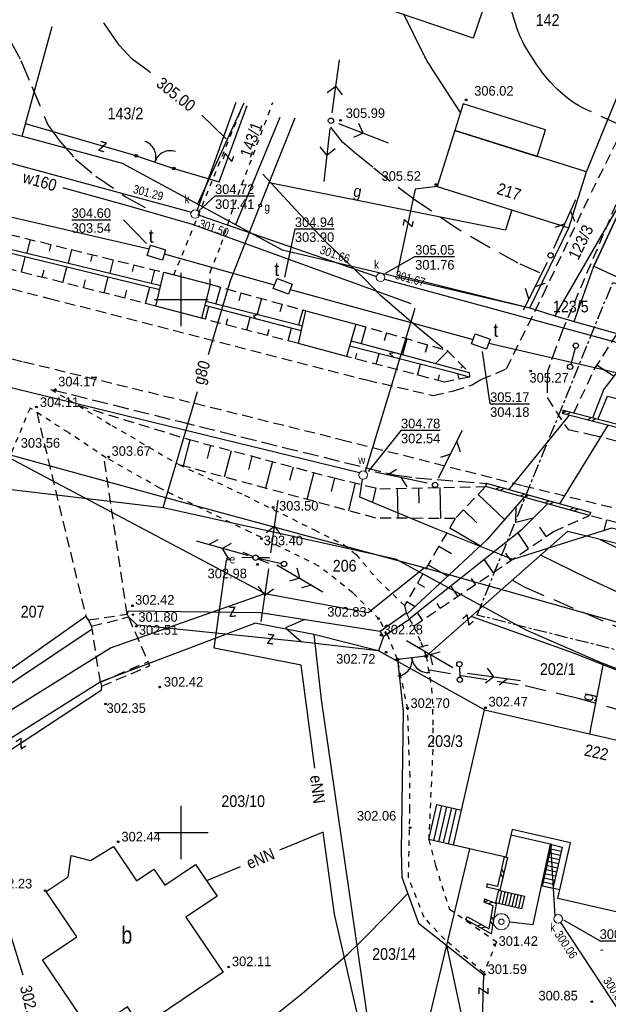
# Model space of a CAD drawing. Extents: x 4615668 to 9249187, y 5334101 to 10688993.
# Tile 103 of 120: x 4667869 to 4667924, y 5337603 to 5337695. Entities that reach past the tile are written whole.
import ezdxf
from ezdxf.enums import TextEntityAlignment as Align

# ---------------------------------------------------------------- set-up
doc = ezdxf.new("R2010")
doc.units = 0
doc.header["$MEASUREMENT"] = 0
for name, pattern in [('CENTER', [2, 1.25, -0.25, 0.25, -0.25]), ('CHODNIK', [2, 1.5, -0.5]), ('DASHDOT', [25.4, 12.7, -6.35, 0, -6.35]), ('DROGA', [1, 0.5, -0.5]), ('JEZDNIA', [1.5, 1, -0.5]), ('PRZEPUST', [1.5, 1, -0.5]), ('SKARPA1', [1.5, 1, -0.5]), ('UZYTEK', [1.5, 1, -0.5]), ('WARSTWICA', [3, 2, -1])]:
    doc.linetypes.add(name, pattern=pattern)
for name, color, linetype in [('11', 7, 'Continuous'), ('12', 7, 'Continuous'), ('13', 7, 'Continuous'), ('14', 7, 'Continuous'), ('15', 7, 'Continuous'), ('16', 7, 'Continuous'), ('17', 7, 'Continuous'), ('19', 7, 'Continuous'), ('2', 7, 'Continuous'), ('21', 7, 'Continuous'), ('22', 7, 'Continuous'), ('23', 7, 'Continuous'), ('24', 7, 'Continuous'), ('25', 7, 'Continuous'), ('26', 7, 'Continuous'), ('27', 7, 'Continuous'), ('28', 7, 'Continuous'), ('31', 7, 'Continuous'), ('32', 7, 'Continuous'), ('38', 7, 'Continuous'), ('43', 7, 'Continuous'), ('44', 7, 'Continuous'), ('45', 7, 'Continuous'), ('5', 7, 'Continuous'), ('50', 7, 'Continuous'), ('51', 7, 'Continuous'), ('52', 7, 'Continuous'), ('54', 7, 'Continuous'), ('55', 7, 'Continuous'), ('56', 7, 'Continuous'), ('58', 7, 'Continuous'), ('60', 7, 'Continuous'), ('9', 7, 'Continuous'), ('UKKPA_506', 7, 'Continuous'), ('UWWPA_907', 7, 'Continuous')]:
    doc.layers.add(name, color=color, linetype=linetype)
doc.styles.add('txt', font='TXT', dxfattribs={"height": 0.2})

# ---------------------------------------------------------------- blocks, each defined once
blk = doc.blocks.new('KL')
at = {"layer": 'UKKPA_506', "color": 7, "linetype": 'Continuous', "lineweight": 13}
blk.add_circle((0, 0), 0.4, dxfattribs=at)
blk = doc.blocks.new('MSZ')
at = {"layer": '22', "color": 7, "linetype": 'Continuous'}
blk.add_circle((0, 0), 0.25, dxfattribs=at)
blk = doc.blocks.new('SL')
at = {"layer": '22', "color": 1, "linetype": 'Continuous'}
for p, q in [((-1.272, 0.256), (-0.245, 0.05)), ((1.281, 0.256), (0.245, 0.048)), ((-0.246, -0.05), (-1.272, -0.255)), ((0.245, -0.048), (1.281, -0.256))]:
    blk.add_line(p, q, dxfattribs=at)
blk.add_circle((0, 0), 0.25, dxfattribs=at)
blk = doc.blocks.new('SEN')
at = {"layer": '22', "color": 1, "linetype": 'Continuous'}
for p, q in [((0.75, 0), (5.75, 0)), ((3.25, 0), (2.543, 0.707)), ((3.25, 0), (2.543, -0.707))]:
    blk.add_line(p, q, dxfattribs=at)
blk = doc.blocks.new('PLT')
at = {"layer": '24', "color": 40, "linetype": 'Continuous'}
for p, q in [((0.75, 0), (5.75, 0)), ((3.25, 0), (2.543, 0.707)), ((4.543, 0), (3.836, -0.707))]:
    blk.add_line(p, q, dxfattribs=at)
blk = doc.blocks.new('SLU')
at = {"layer": '22', "color": 1, "linetype": 'Continuous'}
blk.add_circle((0, 0), 0.25, dxfattribs=at)
blk = doc.blocks.new('Z')
at = {"layer": '60', "color": 11, "linetype": 'Continuous', "style": 'txt', "width": 0.88}
blk.add_text('z', height=1.25, rotation=0.00006, dxfattribs=at).set_placement((-0.01, 0.187), align=Align.MIDDLE)
blk = doc.blocks.new('A')
at = {"layer": '26', "color": 165, "linetype": 'Continuous'}
blk.add_circle((0, 0), 0.125, dxfattribs=at)
blk = doc.blocks.new('SB')
at = {"layer": 'UWWPA_907', "color": 7, "linetype": 'Continuous', "lineweight": 13}
for radius in [0.75, 0.25]:
    blk.add_circle((0, 0), radius, dxfattribs=at)
blk = doc.blocks.new('BR')
at = {"layer": '38', "color": 97, "linetype": 'Continuous'}
for centre, start, end in [((-1.499, 0.053), 357.959, 90.56156), ((1.495, 0.058), 89.62231, 182.22487)]:
    blk.add_arc(centre, 1.5, start, end, dxfattribs=at)
blk = doc.blocks.new('WYS')
at = {"layer": '52', "color": 67, "linetype": 'Continuous'}
blk.add_circle((0, 0), 0.08, dxfattribs=at)
blk = doc.blocks.new('WLD')
at = {"layer": '24', "color": 125, "linetype": 'Continuous'}
blk.add_lwpolyline([(0.75, -0.5), (-0.75, -0.5), (-0.75, 0.5), (0.75, 0.5)], close=True, dxfattribs=at)

msp = doc.modelspace()

# ---------------------------------------------------------------- linework, layer by layer
at = {"layer": '11', "color": 2, "linetype": 'Continuous'}
for points in [[(4667902.856, 5337696.695), (4667906.351, 5337706.987), (4667915.202, 5337703.982), (4667911.707, 5337693.69)], [(4667909.97, 5337685.022), (4667917.691, 5337682.597), (4667918.478, 5337685.105), (4667910.757, 5337687.53)], [(4667877.992, 5337617.896), (4667880.162, 5337614.679), (4667881.776, 5337615.769), (4667882.804, 5337614.245), (4667885.697, 5337616.197), (4667887.708, 5337613.217), (4667884.788, 5337611.247), (4667888.262, 5337606.098), (4667880.587, 5337600.921), (4667879.296, 5337602.836), (4667875.891, 5337600.539), (4667871.359, 5337607.256), (4667874.561, 5337609.416), (4667871.701, 5337613.655), (4667873.759, 5337615.043), (4667874.042, 5337617.045), (4667875.846, 5337616.576)]]:
    msp.add_lwpolyline(points, close=True, dxfattribs=at)
at = {"layer": '13', "color": 7, "linetype": 'Continuous'}
for points in [[(4667908.326, 5337679.787), (4667920.662, 5337675.913), (4667922.306, 5337681.148), (4667909.97, 5337685.022)], [(4667927.814, 5337670.087), (4667931.891, 5337678.848), (4667927.093, 5337681.081), (4667923.016, 5337672.32)], [(4667912.764, 5337630.709), (4667937.224, 5337625.114), (4667935.1, 5337615.827), (4667929.867, 5337617.024), (4667928.487, 5337610.989), (4667919.62, 5337613.017), (4667920.815, 5337618.243), (4667915.357, 5337619.491), (4667914.76, 5337616.88), (4667909.857, 5337618.001)]]:
    msp.add_lwpolyline(points, close=True, dxfattribs=at)
at = {"layer": '15', "color": 62, "linetype": 'Continuous'}
for p, q in [((4667908, 5337618.426), (4667908.754, 5337621.723)), ((4667908.464, 5337618.32), (4667909.218, 5337621.617)), ((4667908.929, 5337618.213), (4667909.683, 5337621.51)), ((4667909.393, 5337618.107), (4667910.147, 5337621.404)), ((4667918.804, 5337616.893), (4667919.769, 5337616.673)), ((4667918.893, 5337617.281), (4667919.857, 5337617.061)), ((4667918.981, 5337617.669), (4667919.946, 5337617.449)), ((4667918.626, 5337616.117), (4667919.591, 5337615.897)), ((4667918.715, 5337616.505), (4667919.68, 5337616.285)), ((4667918.36, 5337614.954), (4667919.325, 5337614.733)), ((4667918.449, 5337615.342), (4667919.414, 5337615.121)), ((4667918.538, 5337615.73), (4667919.502, 5337615.509)), ((4667918.272, 5337614.566), (4667919.236, 5337614.345)), ((4667914.362, 5337613.728), (4667914.09, 5337612.539)), ((4667914.669, 5337613.658), (4667914.397, 5337612.469)), ((4667914.975, 5337613.587), (4667914.704, 5337612.398)), ((4667915.282, 5337613.517), (4667915.01, 5337612.328)), ((4667915.589, 5337613.447), (4667915.317, 5337612.258)), ((4667915.895, 5337613.377), (4667915.624, 5337612.188)), ((4667916.202, 5337613.307), (4667915.93, 5337612.118))]:
    msp.add_line(p, q, dxfattribs=at)
for points in [[(4667909.857, 5337618.001), (4667907.536, 5337618.532), (4667908.29, 5337621.829), (4667910.611, 5337621.298)], [(4667919.07, 5337618.057), (4667920.035, 5337617.836), (4667919.148, 5337613.957), (4667918.183, 5337614.178)], [(4667914.056, 5337613.798), (4667916.509, 5337613.237), (4667916.237, 5337612.048), (4667913.784, 5337612.609)]]:
    msp.add_lwpolyline(points, dxfattribs=at)
at = {"layer": '16', "color": 7, "linetype": 'Continuous'}
for p, q in [((4667915.052, 5337651.334), (4667920.709, 5337658.322)), ((4667924.309, 5337657.385), (4667919.778, 5337650.023)), ((4667914.056, 5337613.798), (4667913.784, 5337612.609))]:
    msp.add_line(p, q, dxfattribs=at)
at = {"layer": '16', "color": 7, "linetype": 'JEZDNIA'}
for points in [[(4667952.353, 5337741.717), (4667950.885, 5337738.489), (4667941.333, 5337717.272), (4667934.686, 5337703.216), (4667930.496, 5337694.843), (4667925.861, 5337685.472), (4667922.544, 5337678.771)], [(4667682.933, 5337716.443), (4667690.202, 5337714.52), (4667699.987, 5337712.037), (4667708.691, 5337709.797), (4667717.401, 5337707.6), (4667727.501, 5337704.895), (4667738.542, 5337702.031), (4667752.237, 5337698.492), (4667761.132, 5337696.228), (4667784.846, 5337690.188), (4667804.536, 5337685.513), (4667817.664, 5337682.414), (4667834.902, 5337678.358), (4667855.374, 5337673.479), (4667871.977, 5337669.287), (4667901.7, 5337661.636), (4667907.946, 5337660.185), (4667909.889, 5337660.611), (4667911.616, 5337661.184), (4667912.428, 5337661.667), (4667914.817, 5337662.681), (4667918.24, 5337669.615), (4667922.544, 5337678.771)], [(4668079.341, 5337606.514), (4668064.289, 5337611.917), (4668043.537, 5337619.106), (4668033.707, 5337622.279), (4668018.374, 5337626.336), (4668006.729, 5337629.434), (4667994.041, 5337632.725), (4667973.88, 5337637.734), (4667943.611, 5337645.015), (4667916.315, 5337651.715), (4667899.774, 5337655.907), (4667888.041, 5337658.824), (4667869.458, 5337663.346), (4667845.747, 5337669.192), (4667828.156, 5337673.571), (4667804.001, 5337679.574), (4667776.181, 5337686.217), (4667750.737, 5337692.849), (4667721.557, 5337700.378), (4667709.817, 5337703.319)], [(4667925.056, 5337678.058), (4667920.041, 5337666.213), (4667919.371, 5337664.461), (4667918.673, 5337662.414), (4667918.619, 5337661.427), (4667918.629, 5337659.983), (4667919.426, 5337658.718), (4667920.583, 5337656.99), (4667922.69, 5337656.534), (4667939.106, 5337652.393), (4667967.777, 5337645.371), (4667981.666, 5337641.893), (4668004.305, 5337636.292), (4668022.245, 5337631.853), (4668035.101, 5337628.793), (4668046.486, 5337624.885), (4668062.411, 5337619.415), (4668081.596, 5337612.115)], [(4668009.493, 5337622.848), (4668007.937, 5337627.156), (4667986.824, 5337632.576), (4667951.325, 5337641.376), (4667922.604, 5337648.927)]]:
    msp.add_lwpolyline(points, dxfattribs=at)
at = {"layer": '16', "color": 7, "linetype": 'CHODNIK'}
msp.add_lwpolyline([(4667872.136, 5337660.755), (4667884.11, 5337657.756), (4667904.473, 5337652.702), (4667906.316, 5337652.465), (4667912.936, 5337651.921)], dxfattribs=at)
at = {"layer": '16', "color": 7, "linetype": 'Continuous'}
for points in [[(4667876.88, 5337632.916), (4667876.857, 5337632.526), (4667859.256, 5337620.959), (4667852.154, 5337615.946)], [(4667919.801, 5337613.808), (4667918.183, 5337614.178), (4667919.07, 5337618.057), (4667915.23, 5337618.935)]]:
    msp.add_lwpolyline(points, dxfattribs=at)
at = {"layer": '17', "color": 97, "linetype": 'DROGA'}
msp.add_line((4667883.665, 5337671.488), (4667890.092, 5337687.296), dxfattribs=at)
for points in [[(4667887.05, 5337670.608), (4667887.054, 5337671.749), (4667888.084, 5337674.331), (4667889.333, 5337678.08), (4667892.924, 5337687.642)], [(4667872.136, 5337660.755), (4667877.857, 5337657.362), (4667884.124, 5337653.695)], [(4667870.181, 5337658.998), (4667866.336, 5337649.789), (4667861.937, 5337639.495), (4667857.268, 5337630.555), (4667851.215, 5337623.976), (4667845.216, 5337623.431), (4667843.686, 5337623.995), (4667842.797, 5337619.067), (4667842.266, 5337619.028)], [(4667905.72, 5337639.179), (4667906.129, 5337638.539), (4667906.782, 5337637.056), (4667907.304, 5337635.735), (4667907.793, 5337632.716), (4667907.897, 5337630.777), (4667907.908, 5337629.004), (4667907.914, 5337626.986), (4667907.536, 5337618.532), (4667908.167, 5337616.102), (4667909.444, 5337612.052), (4667913.872, 5337608.946), (4667912.706, 5337606.04), (4667909.046, 5337609.152), (4667907.115, 5337611.22), (4667905.629, 5337614.955), (4667905.728, 5337618.986), (4667905.764, 5337621.343), (4667905.78, 5337624.458), (4667905.654, 5337627.688), (4667905.57, 5337630.745), (4667904.601, 5337635.426), (4667903.727, 5337637.612), (4667902.902, 5337639.187), (4667900.418, 5337641.678), (4667897.231, 5337644.187), (4667890.8, 5337647.366), (4667882.351, 5337651.488), (4667877.3, 5337654.341), (4667873.782, 5337656.693), (4667870.181, 5337658.998)], [(4667884.124, 5337653.695), (4667890.284, 5337650.822), (4667896.829, 5337647.569), (4667899.551, 5337646.203), (4667900.721, 5337645.269), (4667902.755, 5337642.893), (4667905.265, 5337640.472)]]:
    msp.add_lwpolyline(points, dxfattribs=at)
at = {"layer": '19', "color": 172, "linetype": 'Continuous'}
for p, q in [((4667920.118, 5337658.786), (4667920.042, 5337658.496)), ((4667926.582, 5337656.793), (4667920.042, 5337658.496)), ((4667920.441, 5337658.702), (4667920.075, 5337658.487)), ((4667926.658, 5337657.083), (4667920.118, 5337658.786)), ((4667920.851, 5337658.595), (4667920.486, 5337658.38)), ((4667922.763, 5337658.097), (4667922.398, 5337657.883)), ((4667923.174, 5337657.99), (4667922.808, 5337657.776)), ((4667912.936, 5337651.921), (4667912.856, 5337651.631)), ((4667922.684, 5337649.217), (4667912.936, 5337651.921)), ((4667922.604, 5337648.927), (4667912.856, 5337651.631)), ((4667914.181, 5337651.575), (4667913.812, 5337651.366)), ((4667914.59, 5337651.462), (4667914.22, 5337651.253)), ((4667916.494, 5337650.934), (4667916.124, 5337650.725)), ((4667916.902, 5337650.82), (4667916.533, 5337650.611)), ((4667918.806, 5337650.292), (4667918.437, 5337650.083)), ((4667919.215, 5337650.179), (4667918.846, 5337649.97)), ((4667921.119, 5337649.651), (4667920.75, 5337649.442)), ((4667921.528, 5337649.537), (4667921.158, 5337649.328)), ((4667922.684, 5337649.217), (4667922.604, 5337648.927)), ((4667914.614, 5337616.913), (4667914.906, 5337616.847)), ((4667914.252, 5337615.33), (4667914.477, 5337614.971)), ((4667914.346, 5337615.744), (4667914.572, 5337615.384)), ((4667913.005, 5337614.36), (4667912.939, 5337614.068)), ((4667912.798, 5337612.953), (4667912.686, 5337612.675)), ((4667913.118, 5337612.824), (4667912.728, 5337612.658)), ((4667913.512, 5337612.665), (4667913.121, 5337612.499)), ((4667911.023, 5337611.036), (4667911.169, 5337611.298)), ((4667913.633, 5337610.967), (4667913.386, 5337611.312)), ((4667912.072, 5337610.453), (4667912.48, 5337610.57)), ((4667912.443, 5337610.247), (4667912.851, 5337610.364)), ((4667913.563, 5337610.548), (4667913.316, 5337610.893))]:
    msp.add_line(p, q, dxfattribs=at)
at = {"layer": '19', "color": 172, "linetype": 'PRZEPUST'}
for p, q in [((4667875.629, 5337639.127), (4667879.271, 5337639.669)), ((4667875.94, 5337638.539), (4667879.396, 5337639.408)), ((4667876.774, 5337633.288), (4667881.222, 5337635.213)), ((4667876.88, 5337632.916), (4667881.387, 5337634.834))]:
    msp.add_line(p, q, dxfattribs=at)
at = {"layer": '19', "color": 7, "linetype": 'Continuous'}
for p, q in [((4667875.629, 5337639.127), (4667875.94, 5337638.539)), ((4667879.271, 5337639.669), (4667879.396, 5337639.408)), ((4667881.222, 5337635.213), (4667881.387, 5337634.834)), ((4667876.774, 5337633.288), (4667876.88, 5337632.916))]:
    msp.add_line(p, q, dxfattribs=at)
at = {"layer": '19', "color": 172, "linetype": 'Continuous'}
for points in [[(4667914.906, 5337616.847), (4667914.205, 5337613.778), (4667912.939, 5337614.068)], [(4667914.614, 5337616.913), (4667913.979, 5337614.138), (4667913.005, 5337614.36)], [(4667911.023, 5337611.036), (4667913.422, 5337609.704), (4667913.891, 5337612.512), (4667912.798, 5337612.953)], [(4667911.169, 5337611.298), (4667913.196, 5337610.172), (4667913.555, 5337612.324), (4667912.686, 5337612.675)]]:
    msp.add_lwpolyline(points, dxfattribs=at)
for p in [(4667920.118, 5337658.786), (4667912.936, 5337651.921), (4667922.684, 5337649.217), (4667914.614, 5337616.913), (4667913.005, 5337614.36), (4667912.798, 5337612.953), (4667911.023, 5337611.036)]:
    msp.add_point(p, dxfattribs=at)
at = {"layer": '2', "color": 7, "linetype": 'Continuous'}
for p, q in [((4667922.306, 5337681.148), (4667927.709, 5337694.407)), ((4667890.206, 5337687.589), (4667885.882, 5337678.121)), ((4667893.591, 5337686.237), (4667889.431, 5337676.196)), ((4667927.093, 5337681.081), (4667919.359, 5337667.657)), ((4667896.774, 5337637.759), (4667891.231, 5337638.841)), ((4667910.782, 5337601.31), (4667909.225, 5337608.608))]:
    msp.add_line(p, q, dxfattribs=at)
for points in [[(4667849.319, 5337689.786), (4667852.349, 5337688.827), (4667869.456, 5337684.487), (4667869.747, 5337685.661), (4667872.26, 5337694.772)], [(4667869.456, 5337684.487), (4667878.801, 5337681.961), (4667893.794, 5337673.83)], [(4667893.794, 5337673.83), (4667917.011, 5337668.387), (4667919.359, 5337667.657), (4667921.16, 5337667.129), (4667923.016, 5337672.32), (4667927.093, 5337681.081)], [(4667921.16, 5337667.129), (4667927.921, 5337665.22), (4667932.664, 5337675.826)], [(4667857.175, 5337623.707), (4667877.73, 5337636.528), (4667892.193, 5337641.607), (4667867.057, 5337654.932)], [(4667892.193, 5337641.607), (4667901.865, 5337639.813), (4667907.093, 5337644.027), (4667882.222, 5337650.758), (4667867.057, 5337654.932)], [(4667986.069, 5337622.424), (4667957.041, 5337628.632), (4667938.526, 5337635.15), (4667907.093, 5337644.027)], [(4667864.596, 5337625.697), (4667876.735, 5337633.323), (4667891.231, 5337638.841)], [(4667890.76, 5337585.239), (4667890.365, 5337593.934), (4667906.345, 5337596.581), (4667911.39, 5337617.651), (4667909.857, 5337618.001), (4667912.764, 5337630.709), (4667902.842, 5337636.224), (4667896.774, 5337637.759)], [(4667896.774, 5337637.759), (4667897.456, 5337631.655), (4667905.355, 5337577.097)]]:
    msp.add_lwpolyline(points, dxfattribs=at)
at = {"layer": '21', "color": 1, "linetype": 'Continuous'}
msp.add_line((4667889.871, 5337615.99), (4667886.723, 5337614.676), dxfattribs=at)
for points in [[(4667896.855, 5337625.228), (4667895.595, 5337634.884), (4667887.43, 5337636.479), (4667888.596, 5337644.747)], [(4667896.324, 5337576.91), (4667906.93, 5337578.961), (4667906.961, 5337581.262), (4667903.843, 5337589.012), (4667898.708, 5337611.551), (4667897.638, 5337619.231), (4667893.562, 5337617.53)]]:
    msp.add_lwpolyline(points, dxfattribs=at)
at = {"layer": '22', "color": 7, "linetype": 'DASHDOT'}
for p, q in [((4667921.247, 5337664.618), (4667920.838, 5337663.105)), ((4667891.551, 5337644.912), (4667893.739, 5337644.438)), ((4667910.415, 5337634.737), (4667910.438, 5337633.772))]:
    msp.add_line(p, q, dxfattribs=at)
at = {"layer": '23', "color": 40, "linetype": 'Continuous'}
for p, q in [((4667893.09, 5337670.516), (4667882.762, 5337673.436)), ((4667894.544, 5337670.127), (4667911.681, 5337665.432)), ((4667913.151, 5337665.09), (4667931.342, 5337660.877))]:
    msp.add_line(p, q, dxfattribs=at)
msp.add_lwpolyline([(4667881.337, 5337673.903), (4667860.101, 5337678.804), (4667838.594, 5337684.21), (4667808.416, 5337691.865), (4667782.967, 5337698.303)], dxfattribs=at)
at = {"layer": '25', "color": 165, "linetype": 'Continuous'}
msp.add_line((4667901.599, 5337653.054), (4667906.273, 5337668.361), dxfattribs=at)
for points in [[(4667873.215, 5337679.685), (4667879.102, 5337678.05), (4667885.375, 5337676.257), (4667905.856, 5337668.819)], [(4667901.037, 5337652.916), (4667858.515, 5337663.309), (4667857.55, 5337658.231), (4667854.002, 5337659.214), (4667854.052, 5337659.477)], [(4667990.531, 5337630.859), (4667973.788, 5337635.665), (4667924.664, 5337647.741), (4667915.405, 5337644.81), (4667907.926, 5337647.811), (4667901.064, 5337650.647), (4667901.327, 5337652.321)], [(4667915.086, 5337610.809), (4667917.331, 5337610.58), (4667918.084, 5337614.202), (4667918.939, 5337618.087)]]:
    msp.add_lwpolyline(points, dxfattribs=at)
at = {"layer": '27', "color": 17, "linetype": 'Continuous'}
for p, q in [((4667885.85, 5337677.537), (4667889.504, 5337687.676)), ((4667858.43, 5337684.667), (4667885.293, 5337677.379)), ((4667886.036, 5337677.099), (4667902.624, 5337671.333)), ((4667903.377, 5337671.083), (4667930.345, 5337663.741)), ((4667918.939, 5337618.087), (4667919.348, 5337611.363)), ((4667919.864, 5337610.766), (4667925.612, 5337602.042))]:
    msp.add_line(p, q, dxfattribs=at)
at = {"layer": '31', "color": 2, "linetype": 'Continuous'}
for p, q in [((4667891.785, 5337678.104), (4667895.009, 5337686.204)), ((4667923.887, 5337635.04), (4667922.601, 5337628.459))]:
    msp.add_line(p, q, dxfattribs=at)
for points in [[(4667915.319, 5337677.591), (4667914.713, 5337675.685), (4667892.594, 5337680.136)], [(4667886.899, 5337664.029), (4667888.946, 5337670.971), (4667891.693, 5337677.872)], [(4667860.261, 5337652.344), (4667882.663, 5337649.662), (4667885.874, 5337660.552)], [(4667882.663, 5337649.662), (4667904.418, 5337644.865), (4667916.618, 5337638.195), (4667923.887, 5337635.04)], [(4667960.995, 5337606.765), (4667957.646, 5337609.946), (4667937.781, 5337629.591), (4667923.887, 5337635.04)]]:
    msp.add_lwpolyline(points, dxfattribs=at)
at = {"layer": '38', "color": 97, "linetype": 'Continuous'}
for p, q in [((4667880.113, 5337682.643), (4667883.651, 5337681.462)), ((4667907.304, 5337635.735), (4667904.601, 5337635.426))]:
    msp.add_line(p, q, dxfattribs=at)
for points in [[(4667880.113, 5337682.643), (4667869.747, 5337685.661), (4667872.26, 5337694.772)], [(4667883.651, 5337681.462), (4667887.89, 5337680.209), (4667890.507, 5337687.366)], [(4667908.326, 5337679.787), (4667906.254, 5337679.542), (4667904.548, 5337671.496), (4667917.011, 5337668.387), (4667920.662, 5337675.913)], [(4667907.304, 5337635.735), (4667920.572, 5337647.464), (4667953.972, 5337639.216), (4667971.255, 5337634.953), (4667985.531, 5337631.413)], [(4667904.601, 5337635.426), (4667905.126, 5337630.534), (4667904.943, 5337617.483), (4667905.021, 5337615.005), (4667906.575, 5337610.701), (4667912.665, 5337605.891), (4667912.551, 5337601.553)]]:
    msp.add_lwpolyline(points, dxfattribs=at)
for centre in [(4667880.113, 5337682.643), (4667883.651, 5337681.462), (4667904.601, 5337635.426), (4667907.304, 5337635.735)]:
    msp.add_circle(centre, 0.125, dxfattribs=at)
at = {"layer": '43', "color": 125, "linetype": 'Continuous'}
for points in [[(4667882.729, 5337671.731), (4667887.05, 5337670.608), (4667886.24, 5337667.419), (4667881.976, 5337668.566), (4667882.729, 5337671.731)], [(4667896.019, 5337668.118), (4667900.691, 5337666.881), (4667899.84, 5337663.834), (4667895.328, 5337665.049), (4667896.019, 5337668.118)]]:
    msp.add_lwpolyline(points, dxfattribs=at)
at = {"layer": '44', "color": 125, "linetype": 'Continuous'}
msp.add_lwpolyline([(4667905.428, 5337639.794), (4667905.72, 5337639.179), (4667903.292, 5337637.578), (4667902.978, 5337638.089), (4667905.428, 5337639.794)], dxfattribs=at)
at = {"layer": '45', "color": 219, "linetype": 'Continuous'}
for p, q in [((4667895.598, 5337666.247), (4667886.545, 5337668.618)), ((4667886.65, 5337669.034), (4667895.702, 5337666.709)), ((4667923.871, 5337660.627), (4667922.884, 5337658.066))]:
    msp.add_line(p, q, dxfattribs=at)
for points in [[(4667882.34, 5337670.098), (4667867.383, 5337673.733), (4667849.803, 5337678.018)], [(4667849.924, 5337678.509), (4667867.284, 5337674.157), (4667882.433, 5337670.487)], [(4667891.58, 5337667.768), (4667891.116, 5337667.653), (4667891.411, 5337667.344)], [(4667900.254, 5337665.318), (4667911.318, 5337662.328), (4667911.352, 5337661.909), (4667909.91, 5337662.305), (4667900.113, 5337664.813)], [(4667904.437, 5337664.188), (4667903.854, 5337664.121), (4667904.217, 5337663.762)], [(4667923.367, 5337657.94), (4667924.268, 5337660.126), (4667936.696, 5337656.972), (4667951.907, 5337653.179)], [(4667916.467, 5337650.629), (4667912.964, 5337646.627), (4667905.485, 5337639.674)], [(4667905.689, 5337639.245), (4667916.271, 5337647.635), (4667918.655, 5337650.022)], [(4667917.319, 5337648.684), (4667915.687, 5337648.259), (4667915.737, 5337649.795)], [(4667879.271, 5337639.669), (4667879.402, 5337639.978), (4667891.727, 5337639.837), (4667902.978, 5337638.089)], [(4667875.409, 5337639.456), (4667864.733, 5337631.92), (4667857.133, 5337625.883), (4667850.724, 5337620.778), (4667848.503, 5337617.112), (4667847.942, 5337600.959), (4667847.766, 5337592.567)], [(4667903.292, 5337637.578), (4667902.842, 5337636.224), (4667895.56, 5337637.077), (4667880.216, 5337638.642), (4667879.396, 5337639.408)], [(4667895.937, 5337639.183), (4667894.122, 5337638.387), (4667895.604, 5337637.072)], [(4667848.843, 5337583.714), (4667848.482, 5337600.676), (4667848.846, 5337616.685), (4667851.21, 5337620.355), (4667858.591, 5337626.145), (4667865.301, 5337631.14), (4667875.998, 5337638.294)]]:
    msp.add_lwpolyline(points, dxfattribs=at)
at = {"layer": '50', "color": 7, "linetype": 'Continuous'}
msp.add_line((4667888.551, 5337684.24), (4667886.288, 5337686.474), dxfattribs=at)
at = {"layer": '50', "color": 245, "linetype": 'WARSTWICA'}
for points in [[(4667925.508, 5337685.518), (4667922.067, 5337687.106), (4667921.769, 5337687.253), (4667921.576, 5337687.36), (4667921.199, 5337687.591), (4667921.016, 5337687.715), (4667920.657, 5337687.978), (4667920.309, 5337688.258), (4667920.08, 5337688.452), (4667919.632, 5337688.854), (4667919.384, 5337689.09), (4667918.914, 5337689.579), (4667918.476, 5337690.091), (4667918.199, 5337690.444), (4667918.021, 5337690.686), (4667917.674, 5337691.184), (4667917.037, 5337692.151), (4667916.734, 5337692.64), (4667916.451, 5337693.138), (4667916.318, 5337693.391), (4667916.075, 5337693.906), (4667915.966, 5337694.169), (4667915.821, 5337694.573), (4667914.709, 5337698.173)], [(4667867.268, 5337695.333), (4667868.273, 5337693.492), (4667869.333, 5337691.604), (4667870.358, 5337689.141), (4667871.86, 5337685.56), (4667872.932, 5337684.068), (4667874.447, 5337682.331), (4667876.351, 5337680.743), (4667879.255, 5337678.744), (4667880.969, 5337677.796)], [(4667917.928, 5337671.671), (4667915.915, 5337672.588), (4667913.168, 5337674.085), (4667910.27, 5337675.775), (4667906.269, 5337678.483), (4667903.928, 5337680.244), (4667902.293, 5337681.579), (4667900.766, 5337682.824), (4667899.461, 5337683.946), (4667898.347, 5337685.335)], [(4667923.593, 5337646.686), (4667929.252, 5337643.903), (4667935.045, 5337641.429), (4667939.35, 5337639.579), (4667944.324, 5337637.579), (4667948.686, 5337636.137), (4667951.29, 5337635.147), (4667955.557, 5337633.834), (4667959.605, 5337632.582), (4667963.749, 5337631.62), (4667967.917, 5337630.692), (4667969.797, 5337630.618), (4667974.516, 5337630.255), (4667978.792, 5337630.057), (4667981.707, 5337629.917), (4667985.542, 5337629.247)], [(4667915.382, 5337642.845), (4667916.489, 5337642.223), (4667926.723, 5337637.805), (4667933.834, 5337634.705), (4667939.598, 5337631.986), (4667944.307, 5337629.825), (4667947.618, 5337627.98), (4667950.651, 5337626.696), (4667954.163, 5337625.353), (4667956.731, 5337624.719), (4667959.471, 5337624.095), (4667962.792, 5337623.521), (4667965.771, 5337623.236), (4667968.129, 5337622.796), (4667972.064, 5337622.146), (4667976.486, 5337621.203), (4667980.394, 5337620.245), (4667984.158, 5337619.481), (4667990.43, 5337617.911), (4667996.32, 5337616.318), (4668000.424, 5337614.995), (4668006.376, 5337612.821), (4668008.819, 5337611.857)], [(4667907.589, 5337634.438), (4667910.984, 5337633.843), (4667916.564, 5337632.981), (4667921.291, 5337631.87), (4667926.34, 5337630.412), (4667933.067, 5337628.135), (4667936.316, 5337627.045), (4667940.71, 5337625.272), (4667947.483, 5337622.516), (4667953.276, 5337620.504), (4667957.861, 5337618.586), (4667959.871, 5337617.749), (4667962.862, 5337616.28), (4667966.012, 5337614.602), (4667969.649, 5337612.512), (4667971.368, 5337611.239), (4667972.649, 5337609.924), (4667974.368, 5337608.025), (4667975.58, 5337606.104), (4667976.973, 5337603.506), (4667977.574, 5337601.955), (4667978.987, 5337599.558), (4667979.783, 5337598.452)]]:
    msp.add_lwpolyline(points, dxfattribs=at)
at = {"layer": '50', "color": 216, "linetype": 'Continuous'}
for points in [[(4667910.505, 5337686.725), (4667907.896, 5337690.757), (4667907.702, 5337691.058), (4667907.605, 5337691.21), (4667907.463, 5337691.439), (4667907.37, 5337691.593), (4667907.324, 5337691.67), (4667907.257, 5337691.786), (4667907.169, 5337691.943), (4667907.126, 5337692.022), (4667907.063, 5337692.14), (4667907.002, 5337692.26), (4667906.972, 5337692.321), (4667905.231, 5337695.888)], [(4667930.453, 5337639.372), (4667928.164, 5337640.352), (4667922.48, 5337643.007), (4667918.013, 5337645.191)], [(4667954.555, 5337622.774), (4667949.495, 5337624.631), (4667944.448, 5337626.796), (4667941.756, 5337627.909), (4667938.888, 5337629.097), (4667933.071, 5337631.28), (4667921.11, 5337636.028), (4667911.604, 5337639.427)], [(4667852.649, 5337618.309), (4667856.166, 5337617.777), (4667857.929, 5337617.097), (4667859.699, 5337616.342), (4667861.1, 5337615.638), (4667863.508, 5337614.39), (4667866.541, 5337612.22), (4667867.442, 5337611.146), (4667868.277, 5337609.795), (4667869.457, 5337606.033), (4667869.499, 5337605.863)], [(4667893.318, 5337602.222), (4667895.661, 5337604.108), (4667897.646, 5337605.801), (4667899.938, 5337607.798), (4667901.291, 5337609.113), (4667903.722, 5337611.563), (4667905.572, 5337613.48)]]:
    msp.add_lwpolyline(points, dxfattribs=at)
at = {"layer": '50', "color": 7, "linetype": 'Continuous'}
for points in [[(4667881.469, 5337690.444), (4667881.25, 5337690.63), (4667879.754, 5337691.73), (4667878.521, 5337693.031), (4667877.102, 5337695.126)], [(4667908.844, 5337664.629), (4667906.562, 5337666.49), (4667902.969, 5337669.594), (4667901.551, 5337671.074), (4667897.875, 5337674.629), (4667895.078, 5337677.584), (4667891.993, 5337680.921)]]:
    msp.add_lwpolyline(points, dxfattribs=at)
at = {"layer": '51', "color": 3, "linetype": 'Continuous'}
for p, q in [((4667870.186, 5337674.812), (4667869.871, 5337673.53)), ((4667872.128, 5337674.335), (4667871.971, 5337673.697)), ((4667869.372, 5337671.749), (4667869.729, 5337673.163)), ((4667874.07, 5337673.858), (4667873.758, 5337672.589)), ((4667876.012, 5337673.381), (4667875.857, 5337672.749)), ((4667873.25, 5337670.769), (4667873.616, 5337672.218)), ((4667877.955, 5337672.904), (4667877.646, 5337671.647)), ((4667879.897, 5337672.427), (4667879.743, 5337671.801)), ((4667871.311, 5337671.259), (4667871.491, 5337671.975)), ((4667877.128, 5337669.79), (4667877.503, 5337671.274)), ((4667881.839, 5337671.95), (4667881.533, 5337670.705)), ((4667875.189, 5337670.28), (4667875.374, 5337671.013)), ((4667881.006, 5337668.811), (4667881.39, 5337670.329)), ((4667888.014, 5337670.34), (4667887.584, 5337668.794)), ((4667879.067, 5337669.3), (4667879.257, 5337670.051)), ((4667889.941, 5337669.805), (4667889.731, 5337669.051)), ((4667886.619, 5337667.32), (4667886.931, 5337668.517)), ((4667891.868, 5337669.27), (4667891.459, 5337667.799)), ((4667893.795, 5337668.735), (4667893.596, 5337668.018)), ((4667895.722, 5337668.2), (4667895.334, 5337666.803)), ((4667888.555, 5337666.815), (4667888.71, 5337667.413)), ((4667890.49, 5337666.311), (4667890.801, 5337667.503)), ((4667892.425, 5337665.806), (4667892.58, 5337666.401)), ((4667894.36, 5337665.301), (4667894.67, 5337666.49)), ((4667901.652, 5337666.604), (4667901.206, 5337665.061)), ((4667903.573, 5337666.049), (4667903.355, 5337665.294)), ((4667905.495, 5337665.495), (4667905.069, 5337664.017)), ((4667907.417, 5337664.94), (4667907.208, 5337664.218)), ((4667900.679, 5337663.614), (4667900.809, 5337664.108)), ((4667902.614, 5337663.108), (4667902.875, 5337664.106)), ((4667909.309, 5337664.336), (4667908.157, 5337663.182)), ((4667904.549, 5337662.602), (4667904.681, 5337663.106)), ((4667906.484, 5337662.095), (4667906.751, 5337663.114)), ((4667923.305, 5337663.017), (4667924.908, 5337661.994)), ((4667908.419, 5337661.589), (4667908.553, 5337662.103)), ((4667910.372, 5337661.712), (4667910.272, 5337662.206)), ((4667910.723, 5337662.922), (4667910.553, 5337662.751)), ((4667885.164, 5337656.027), (4667884.515, 5337653.577)), ((4667887.097, 5337655.515), (4667886.771, 5337654.284)), ((4667889.031, 5337655.003), (4667888.376, 5337652.531)), ((4667890.964, 5337654.491), (4667890.635, 5337653.249)), ((4667892.897, 5337653.978), (4667892.237, 5337651.485)), ((4667894.831, 5337653.466), (4667894.499, 5337652.214)), ((4667896.764, 5337652.954), (4667896.098, 5337650.439)), ((4667898.697, 5337652.442), (4667898.392, 5337651.171)), ((4667900.642, 5337651.976), (4667900.018, 5337649.377)), ((4667902.587, 5337651.509), (4667902.268, 5337650.181)), ((4667904.577, 5337651.458), (4667904.635, 5337648.671)), ((4667906.576, 5337651.5), (4667906.606, 5337650.079)), ((4667908.576, 5337651.542), (4667908.636, 5337648.645)), ((4667912.166, 5337650.908), (4667914.642, 5337648.544)), ((4667910.785, 5337649.461), (4667912.054, 5337648.249)), ((4667924.198, 5337648.508), (4667923.959, 5337647.597)), ((4667909.496, 5337647.771), (4667912.39, 5337646.093)), ((4667916.887, 5337645.837), (4667915.879, 5337647.324)), ((4667918.542, 5337646.96), (4667917.947, 5337647.838)), ((4667908.493, 5337646.041), (4667909.676, 5337645.355)), ((4667913.577, 5337643.591), (4667912.736, 5337644.832)), ((4667915.232, 5337644.714), (4667914.77, 5337645.396)), ((4667907.49, 5337644.31), (4667909.327, 5337643.246)), ((4667911.922, 5337642.469), (4667911.543, 5337643.027)), ((4667906.487, 5337642.58), (4667907.141, 5337642.201)), ((4667910.267, 5337641.346), (4667909.593, 5337642.34)), ((4667905.484, 5337640.85), (4667906.264, 5337640.398)), ((4667908.612, 5337640.223), (4667908.316, 5337640.659)), ((4667906.957, 5337639.1), (4667906.449, 5337639.848))]:
    msp.add_line(p, q, dxfattribs=at)
at = {"layer": '51', "color": 3, "linetype": 'SKARPA1'}
for p, q in [((4667887.05, 5337670.608), (4667896.019, 5337668.118)), ((4667895.328, 5337665.049), (4667886.24, 5337667.419)), ((4667912.856, 5337651.631), (4667909.998, 5337648.636))]:
    msp.add_line(p, q, dxfattribs=at)
for points in [[(4667850.219, 5337679.708), (4667850.763, 5337679.583), (4667882.729, 5337671.731)], [(4667881.976, 5337668.566), (4667849.98, 5337676.645), (4667849.499, 5337676.784)], [(4667921.112, 5337658.527), (4667923.041, 5337662.603), (4667927.814, 5337670.087), (4667932.664, 5337675.826)], [(4667900.691, 5337666.881), (4667909.226, 5337664.418), (4667911.318, 5337662.328)], [(4667911.352, 5337661.909), (4667909.004, 5337661.436), (4667899.84, 5337663.834)], [(4667874.651, 5337659.263), (4667884.991, 5337656.073), (4667898.666, 5337652.45), (4667902.939, 5337651.424), (4667912.856, 5337651.631)], [(4667909.998, 5337648.636), (4667902.572, 5337648.685), (4667884.189, 5337653.665)], [(4667909.998, 5337648.636), (4667905.265, 5337640.472), (4667905.428, 5337639.794)], [(4667906.129, 5337638.539), (4667919.236, 5337647.43), (4667922.604, 5337648.927)]]:
    msp.add_lwpolyline(points, dxfattribs=at)
at = {"layer": '51', "color": 219, "linetype": 'Continuous'}
msp.add_lwpolyline([(4667923.884, 5337660.661), (4667930.078, 5337668.725), (4667933.908, 5337674.917)], dxfattribs=at)
at = {"layer": '54', "color": 40, "linetype": 'Continuous'}
for p, q in [((4667878.926, 5337676.658), (4667881.078, 5337674.442)), ((4667894.995, 5337675.796), (4667894.024, 5337671.271)), ((4667913.286, 5337659.395), (4667912.564, 5337664.307))]:
    msp.add_line(p, q, dxfattribs=at)
at = {"layer": '55', "color": 165, "linetype": 'Continuous'}
msp.add_line((4667904.935, 5337656.924), (4667901.844, 5337653.057), dxfattribs=at)
at = {"layer": '56', "color": 17, "linetype": 'Continuous'}
for p, q in [((4667887.513, 5337678.89), (4667886.005, 5337677.507)), ((4667906.264, 5337673.203), (4667903.442, 5337671.608)), ((4667923.55, 5337609.03), (4667920.201, 5337610.972))]:
    msp.add_line(p, q, dxfattribs=at)
at = {"layer": '58', "color": 1, "linetype": 'CENTER'}
msp.add_lwpolyline([(4667803.849, 5337447.742), (4667811.186, 5337533.446), (4667925.987, 5337518.698), (4667980.472, 5337594.488), (4667976.801, 5337623.334), (4667912.072, 5337639.584), (4667924.773, 5337670.774), (4668058.749, 5337630.827), (4668049.669, 5337534.513), (4667983.161, 5337403.764), (4667923.013, 5337428.634)], dxfattribs=at)
at = {"layer": '60', "color": 7, "linetype": 'Continuous'}
for p, q in [((4667884.354, 5337666.683), (4667884.354, 5337671.683)), ((4667881.854, 5337669.183), (4667886.854, 5337669.183)), ((4667884.354, 5337616.683), (4667884.354, 5337621.683)), ((4667881.854, 5337619.183), (4667886.854, 5337619.183))]:
    msp.add_line(p, q, dxfattribs=at)
at = {"layer": '9', "color": 3, "linetype": 'UZYTEK'}
for p, q in [((4667879.271, 5337639.669), (4667877.091, 5337654.481)), ((4667879.396, 5337639.408), (4667881.222, 5337635.213))]:
    msp.add_line(p, q, dxfattribs=at)
for points in [[(4667870.803, 5337658.6), (4667875.409, 5337639.456), (4667875.629, 5337639.127)], [(4667876.774, 5337633.288), (4667875.998, 5337638.294), (4667875.94, 5337638.539)]]:
    msp.add_lwpolyline(points, dxfattribs=at)

# ---------------------------------------------------------------- block references
at = {"layer": '22', "color": 1, "linetype": 'Continuous'}
for name, p, xscale, yscale, rotation in [('SEN', (4667898.366, 5337685.95), 0.9999981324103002, 0.9999981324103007, 81.92996692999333), ('SEN', (4667898.366, 5337685.95), 0.9999973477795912, 0.9999973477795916, 338.9264191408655), ('SEN', (4667898.366, 5337685.95), 1.000000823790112, 1.000000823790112, 263.2553576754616), ('SEN', (4667892.645, 5337644.675), 0.9999995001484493, 0.9999995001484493, 82.22952278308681), ('SEN', (4667891.307, 5337644.964), 0.99999902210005, 0.99999902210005, 164.2744588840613), ('SL', (4667891.307, 5337644.964), 0.9999998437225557, 0.9999998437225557, 347.9971667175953), ('SEN', (4667892.645, 5337644.675), 0.9999998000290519, 0.9999998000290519, 329.628985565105), ('SEN', (4667892.645, 5337644.675), 0.9999999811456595, 0.9999999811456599, 261.6765968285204), ('SEN', (4667910.426, 5337634.255), 0.9999998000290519, 0.9999998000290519, 149.628985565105), ('SEN', (4667910.427, 5337634.254), 1.000001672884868, 1.000001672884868, 351.8397121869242)]:
    msp.add_blockref(name, p, dxfattribs=dict(at, xscale=xscale, yscale=yscale, rotation=rotation))
for name, p in [('SLU', (4667898.366, 5337685.95)), ('A', (4667888.737, 5337644.848))]:
    msp.add_blockref(name, p, dxfattribs=at)
at = {"layer": '22', "color": 7, "linetype": 'Continuous'}
for p in [(4667921.313, 5337664.859), (4667920.773, 5337662.863), (4667891.307, 5337644.964), (4667893.984, 5337644.385), (4667910.41, 5337634.986), (4667910.444, 5337633.522)]:
    msp.add_blockref('MSZ', p, dxfattribs=at)
at = {"layer": '24', "color": 40, "linetype": 'Continuous'}
for p, xscale, yscale, rotation in [((4667918.95, 5337673.315), 0.9999981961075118, 0.9999981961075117, 65.68206133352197), ((4667918.95, 5337673.315), 0.9999980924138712, 0.9999980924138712, 243.3063229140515), ((4667908.125, 5337651.786), 0.9999980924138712, 0.9999980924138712, 63.30632291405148), ((4667908.125, 5337651.786), 1.000001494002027, 1.000001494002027, 167.8970624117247), ((4667891.307, 5337644.964), 0.99999902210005, 0.99999902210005, 164.2744588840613), ((4667892.645, 5337644.675), 0.9999998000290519, 0.9999998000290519, 329.628985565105), ((4667910.426, 5337634.255), 0.9999998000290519, 0.9999998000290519, 149.628985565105), ((4667910.426, 5337634.255), 0.9999997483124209, 0.9999997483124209, 351.9445313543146)]:
    msp.add_blockref('PLT', p, dxfattribs=dict(at, xscale=xscale, yscale=yscale, rotation=rotation))
at = {"layer": '24', "color": 125, "linetype": 'Continuous'}
for p, xscale, yscale, rotation in [((4667882.019, 5337673.572), 0.9999990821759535, 0.9999990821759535, 342.5589930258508), ((4667893.85, 5337670.41), 1.000001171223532, 1.000001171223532, 339.8071595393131)]:
    msp.add_blockref('WLD', p, dxfattribs=dict(at, xscale=xscale, yscale=yscale, rotation=rotation))
at = {"layer": '24', "color": 40, "linetype": 'Continuous'}
for p in [(4667918.95, 5337673.315), (4667908.125, 5337651.786)]:
    msp.add_blockref('SLU', p, dxfattribs=at)
at = {"layer": '24', "color": 125, "linetype": 'Continuous', "rotation": 340.5068935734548}
msp.add_blockref('WLD', (4667912.411, 5337665.246), dxfattribs=at)
at = {"layer": '26', "color": 165, "linetype": 'Continuous'}
for name, p in [('KL', (4667901.384, 5337652.717)), ('SB', (4667914.336, 5337610.833))]:
    msp.add_blockref(name, p, dxfattribs=at)
at = {"layer": '28', "color": 17, "linetype": 'Continuous'}
for p in [(4667885.647, 5337677.193), (4667903.016, 5337671.255), (4667919.656, 5337611.108)]:
    msp.add_blockref('KL', p, dxfattribs=at)
at = {"layer": '32', "color": 2, "linetype": 'Continuous'}
msp.add_blockref('A', (4667891.735, 5337677.99), dxfattribs=at)
at = {"layer": '38', "color": 97, "linetype": 'Continuous'}
for p, xscale, yscale, rotation in [((4667881.882, 5337682.053), 1.000000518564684, 1.000000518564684, 341.5263248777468), ((4667905.952, 5337635.581), 0.9999977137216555, 0.9999977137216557, 186.5448177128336)]:
    msp.add_blockref('BR', p, dxfattribs=dict(at, xscale=xscale, yscale=yscale, rotation=rotation))
at = {"layer": '52', "color": 67, "linetype": 'Continuous'}
for p in [(4667911.04, 5337687.896), (4667899.266, 5337685.985), (4667908.19, 5337679.956), (4667917.092, 5337662.477), (4667872.545, 5337660.736), (4667870.795, 5337659.093), (4667877.544, 5337654.423), (4667892.956, 5337649.674), (4667891.859, 5337646.746), (4667891.485, 5337644.337), (4667879.784, 5337640.461), (4667879.827, 5337639.625), (4667902.823, 5337639.26), (4667880.135, 5337638.539), (4667903.086, 5337637.711), (4667903.537, 5337636.102), (4667882.324, 5337632.828), (4667877.259, 5337631.248), (4667905.54, 5337630.856), (4667912.854, 5337630.897), (4667905.793, 5337619.652), (4667878.429, 5337618.326), (4667871.591, 5337613.745), (4667913.673, 5337608.676), (4667888.79, 5337606.582), (4667912.766, 5337605.886), (4667922.81, 5337603.328)]:
    msp.add_blockref('WYS', p, dxfattribs=at)
at = {"layer": '60', "color": 11, "linetype": 'Continuous'}
for p, xscale, yscale, rotation in [((4667876.964, 5337683.564), 1.000002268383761, 1.000002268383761, 163.9319052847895), ((4667888.723, 5337682.489), 0.999998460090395, 0.999998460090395, 250.3106044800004), ((4667905.564, 5337676.327), 1.000001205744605, 1.000001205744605, 258.9752380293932), ((4667889.171, 5337639.858), 1.000000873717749, 1.000000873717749, 2.738189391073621), ((4667911.166, 5337639.145), 0.9999997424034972, 0.9999997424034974, 221.4938397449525), ((4667892.705, 5337637.375), 1.00000244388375, 1.00000244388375, 173.5661140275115), ((4667869.298, 5337627.554), 0.9999994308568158, 0.9999994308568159, 212.7353705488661), ((4667912.623, 5337604.338), 0.9999997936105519, 0.9999997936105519, 268.6920093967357)]:
    msp.add_blockref('Z', p, dxfattribs=dict(at, xscale=xscale, yscale=yscale, rotation=rotation))

# ---------------------------------------------------------------- texts
at = {"layer": '12', "color": 7, "linetype": 'Continuous', "style": 'txt', "width": 0.875}
msp.add_text('b', height=1.6, dxfattribs=at).set_placement((4667879.242, 5337609.612), align=Align.MIDDLE)
at = {"layer": '14', "color": 245, "linetype": 'Continuous', "style": 'txt', "width": 0.909091}
msp.add_text('217', height=1.1, rotation=342.56561, dxfattribs=at).set_placement((4667914.897, 5337678.772), align=Align.CENTER)
msp.add_text('222', height=1.1, rotation=347.11577, dxfattribs=at).set_placement((4667923.367, 5337627.257), align=Align.TOP_CENTER)
at = {"layer": '21', "color": 1, "linetype": 'Continuous', "style": 'txt', "width": 0.909091}
for rotation, p in [(277.4361, (4667897.114, 5337623.244)), (22.65001, (4667891.769, 5337616.759))]:
    msp.add_text('eNN', height=1.1, rotation=rotation, dxfattribs=at).set_placement(p, align=Align.MIDDLE)
at = {"layer": '22', "color": 1, "linetype": 'Continuous', "style": 'txt', "width": 0.875}
msp.add_text('e', height=0.8, dxfattribs=at).set_placement((4667888.884, 5337644.427))
at = {"layer": '24', "color": 125, "linetype": 'Continuous', "style": 'txt'}
for p in [(4667881.307, 5337674.512), (4667893.062, 5337671.383), (4667913.582, 5337665.683)]:
    msp.add_text('t', height=1.25, dxfattribs=at).set_placement(p)
at = {"layer": '25', "color": 165, "linetype": 'Continuous', "style": 'txt', "width": 0.909091}
msp.add_text('w160', height=1.1, rotation=344.47699, dxfattribs=at).set_placement((4667871.095, 5337680.273), align=Align.MIDDLE)
at = {"layer": '26', "color": 165, "linetype": 'Continuous', "style": 'txt', "width": 0.875}
msp.add_text('w', height=0.8, dxfattribs=at).set_placement((4667900.924, 5337653.738))
at = {"layer": '28', "color": 17, "linetype": 'Continuous', "style": 'txt', "width": 0.875}
for p in [(4667884.652, 5337678.202), (4667902.41, 5337672.072), (4667918.914, 5337609.909)]:
    msp.add_text('k', height=0.8, dxfattribs=at).set_placement(p)
at = {"layer": '31', "color": 2, "linetype": 'Continuous', "style": 'txt', "width": 0.909091}
for rotation, p in [(348.62234, (4667900.764, 5337678.797)), (78.94311, (4667922.951, 5337631.81))]:
    msp.add_text('g', height=1.1, rotation=rotation, dxfattribs=at).set_placement(p, align=Align.CENTER)
msp.add_text('g80', height=1.1, rotation=73.57174, dxfattribs=at).set_placement((4667886.388, 5337662.289), align=Align.MIDDLE)
at = {"layer": '32', "color": 2, "linetype": 'Continuous', "style": 'txt', "width": 0.875}
msp.add_text('g', height=0.8, dxfattribs=at).set_placement((4667892.14, 5337677.455))
at = {"layer": '5', "color": 6, "linetype": 'Continuous', "style": 'txt', "width": 0.909091}
for s, p in [('142', (4667918.669, 5337695.398)), ('143/2', (4667879.12, 5337686.644)), ('123/5', (4667920.836, 5337668.541)), ('206', (4667899.658, 5337644.211)), ('207', (4667870.421, 5337639.909)), ('202/1', (4667919.621, 5337634.543)), ('203/3', (4667909.065, 5337627.789)), ('203/10', (4667890.152, 5337622.159)), ('203/14', (4667904.279, 5337607.826))]:
    msp.add_text(s, height=1.1, dxfattribs=at).set_placement(p, align=Align.MIDDLE)
for s, rotation, p in [('143/1', 70.34618, (4667890.876, 5337684.167)), ('123/3', 64.13754, (4667921.758, 5337674.567))]:
    msp.add_text(s, height=1.1, rotation=rotation, dxfattribs=at).set_placement(p, align=Align.MIDDLE)
at = {"layer": '50', "color": 6, "linetype": 'Continuous', "style": 'txt', "width": 0.909091}
for s, rotation, p in [('305.00', 321.85594, (4667883.856, 5337688.428)), ('302.00', 283.77097, (4667870.238, 5337602.851))]:
    msp.add_text(s, height=1.1, rotation=rotation, dxfattribs=at).set_placement(p, align=Align.MIDDLE)
at = {"layer": '52', "color": 67, "linetype": 'Continuous', "style": 'txt'}
for s, p in [('306.02', (4667911.795, 5337688.296)), ('305.99', (4667899.755, 5337686.207)), ('305.52', (4667903.116, 5337680.312)), ('305.27', (4667916.973, 5337661.391)), ('304.17', (4667872.819, 5337661.031)), ('304.11', (4667871.102, 5337659.104)), ('303.56', (4667869.311, 5337655.279)), ('303.67', (4667877.818, 5337654.521)), ('303.50', (4667893.515, 5337649.379)), ('303.40', (4667892.067, 5337646.134)), ('302.98', (4667886.815, 5337643.035)), ('302.42', (4667880.024, 5337640.57)), ('301.80', (4667880.331, 5337638.959)), ('302.83', (4667898.027, 5337639.439)), ('302.51', (4667880.376, 5337637.741)), ('302.28', (4667903.305, 5337637.777)), ('302.72', (4667898.861, 5337635.029)), ('302.42', (4667882.718, 5337632.883)), ('302.70', (4667905.824, 5337630.878)), ('302.47', (4667913.138, 5337631.017)), ('302.35', (4667877.347, 5337630.418)), ('302.06', (4667900.81, 5337620.317)), ('302.44', (4667878.746, 5337618.358)), ('302.23', (4667866.703, 5337613.95)), ('301.42', (4667914.078, 5337608.567)), ('302.11', (4667889.096, 5337606.659)), ('301.59', (4667913.051, 5337605.93)), ('300.85', (4667917.817, 5337603.449))]:
    msp.add_text(s, height=0.9, dxfattribs=at).set_placement(p)
at = {"layer": '54', "color": 40, "linetype": 'Continuous', "style": 'txt'}
for s, p in [('%%U304.60', (4667874.081, 5337676.834)), ('%%U304.94', (4667894.995, 5337675.976)), ('%%U305.17', (4667913.286, 5337659.575))]:
    msp.add_text(s, height=0.9, dxfattribs=at).set_placement(p)
for s, p in [('303.54', (4667874.081, 5337676.334)), ('303.90', (4667894.995, 5337675.476)), ('304.18', (4667913.286, 5337659.075))]:
    msp.add_text(s, height=0.9, dxfattribs=at).set_placement(p, align=Align.TOP_LEFT)
at = {"layer": '55', "color": 165, "linetype": 'Continuous', "style": 'txt'}
msp.add_text('%%U304.78', height=0.9, dxfattribs=at).set_placement((4667904.935, 5337657.104))
msp.add_text('302.54', height=0.9, dxfattribs=at).set_placement((4667904.935, 5337656.604), align=Align.TOP_LEFT)
at = {"layer": '56', "color": 17, "linetype": 'Continuous', "style": 'txt', "width": 0.875}
for s, rotation, p in [('301.29', 344.82089, (4667879.771, 5337679.188)), ('301.66', 340.83251, (4667897.262, 5337673.514)), ('301.67', 344.77041, (4667904.303, 5337671.142)), ('300.00', 303.37977, (4667923.823, 5337605.303))]:
    msp.add_text(s, height=0.8, rotation=rotation, dxfattribs=at).set_placement(p)
at = {"layer": '56', "color": 17, "linetype": 'Continuous', "style": 'txt'}
for s, p in [('%%U304.72', (4667887.513, 5337679.07)), ('%%U305.05', (4667906.264, 5337673.383)), ('%%U300.77', (4667923.55, 5337609.21))]:
    msp.add_text(s, height=0.9, dxfattribs=at).set_placement(p)
for s, p in [('301.41', (4667887.513, 5337678.57)), ('301.76', (4667906.264, 5337672.883)), ('-', (4667923.55, 5337608.71))]:
    msp.add_text(s, height=0.9, dxfattribs=at).set_placement(p, align=Align.TOP_LEFT)
at = {"layer": '56', "color": 17, "linetype": 'Continuous', "style": 'txt', "width": 0.875}
for s, rotation, p in [('301.50', 340.83251, (4667886.188, 5337676.728)), ('300.06', 303.37977, (4667919.946, 5337610.095))]:
    msp.add_text(s, height=0.8, rotation=rotation, dxfattribs=at).set_placement(p, align=Align.TOP_LEFT)

doc.saveas('drawing.dxf')
